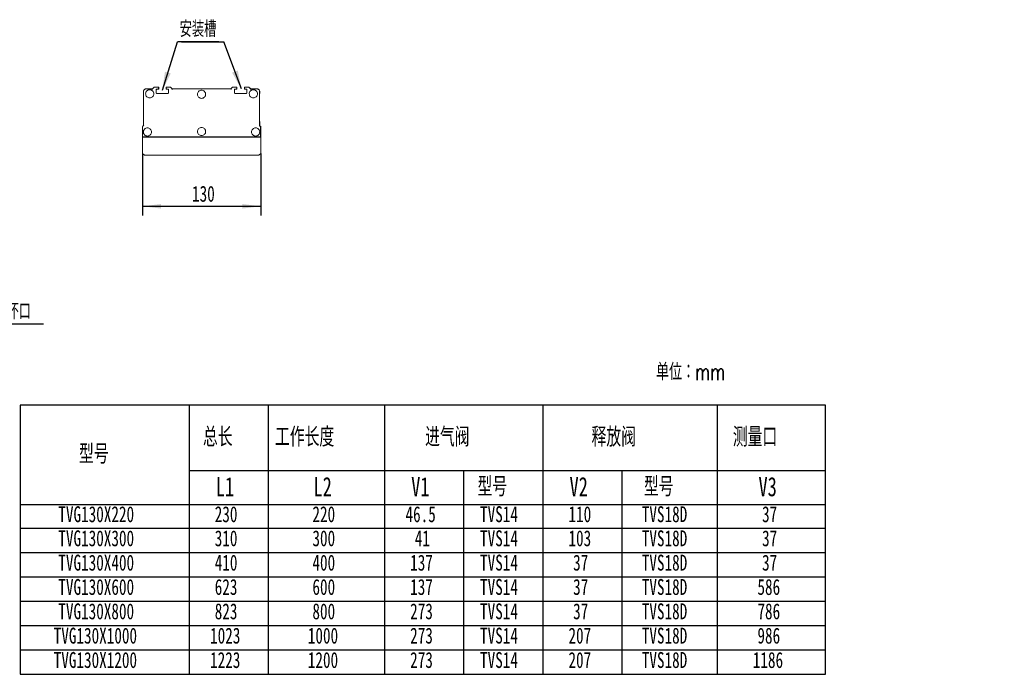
# Model space of a CAD drawing. Header units: millimetres. Extents: x 104 to 429, y 123 to 267.
# Tile 2 of 2: x 212 to 429, y 123 to 267. Entities that reach past the tile are written whole.
import ezdxf

# ---------------------------------------------------------------- set-up
doc = ezdxf.new("R2010")
doc.units = ezdxf.units.MM
doc.layers.add('10', color=7, linetype='Continuous')
doc.styles.add('SLDTEXTSTYLE0', font='TXT', dxfattribs={"width": 0.7, "bigfont": 'bigfont'})
doc.styles.add('SLDTEXTSTYLE1', font='TXT', dxfattribs={"width": 0.7})
doc.dimstyles.new('SLDDIMSTYLE0', dxfattribs={"dimtxt": 0.18, "dimasz": 4.08, "dimexe": 0, "dimexo": 0.0625, "dimgap": 0, "dimtad": 0, "dimtih": 1, "dimtoh": 1, "dimdec": 0, "dimrnd": 1e-09, "dimzin": 0, "dimdsep": 46, "dimtxsty": 'Standard', "dimsah": 1, "dimcen": 0.09, "dimadec": 0, "dimazin": 0, "dimtfac": 4.08, "dimtdec": 0, "dimtofl": 0, "dimtmove": 0, "dimatfit": 3, "dimfxl": 0, "dimfrac": 2, "dimtolj": 1, "dimtzin": 0, "dimarcsym": 0})
doc.dimstyles.new('SLDDIMSTYLE1', dxfattribs={"dimtxt": 3.5, "dimasz": 4.08, "dimexe": 0, "dimexo": 0.0625, "dimgap": 0.875, "dimtad": 2, "dimlfac": 5, "dimrnd": 1e-09, "dimzin": 12, "dimdsep": 46, "dimtxsty": 'SLDTEXTSTYLE1', "dimsah": 1, "dimcen": 0.09, "dimadec": 0, "dimazin": 3, "dimtfac": 1, "dimtofl": 0, "dimtmove": 0, "dimatfit": 3, "dimfxl": 0, "dimfrac": 2, "dimtolj": 1, "dimtzin": 12, "dimarcsym": 0})

# ---------------------------------------------------------------- blocks, each defined once
blk = doc.blocks.new('SW_NOTE_0')
at = {"layer": '10', "color": 0}
for p, q in [((9.08, 0), (0, 0)), ((0.89, 0), (10.19, 0))]:
    blk.add_line(p, q, dxfattribs=at)
at = {"layer": '10', "color": 0, "insert": (0.46, 4.56), "char_height": 3.5, "attachment_point": 1, "style": 'SLDTEXTSTYLE0'}
blk.add_mtext('\\M+188C0\\M+19195\\M+19185', dxfattribs=at)
blk = doc.blocks.new('SW_TABLEANNOTATION_0')
at = {"layer": '10', "color": 0}
for p, q in [((0, 0), (0, -59.23)), ((177.13, 0), (0, 0)), ((37.14, 0), (37.14, -59.23)), ((54.55, 0), (54.55, -59.23)), ((80.13, 0), (80.13, -59.23)), ((114.95, 0), (114.95, -59.23)), ((153.33, 0), (153.33, -59.23)), ((177.13, -59.23), (177.13, 0)), ((37.14, -14.36), (177.13, -14.36)), ((97.54, -14.36), (97.54, -59.23)), ((132.37, -14.36), (132.37, -59.23)), ((0, -21.85), (177.13, -21.85)), ((0, -27.1), (177.13, -27.1)), ((0, -32.45), (177.13, -32.45)), ((0, -37.81), (177.13, -37.81)), ((0, -43.16), (177.13, -43.16)), ((0, -48.52), (177.13, -48.52)), ((0, -53.87), (177.13, -53.87)), ((0, -59.23), (177.13, -59.23))]:
    blk.add_line(p, q, dxfattribs=at)
at = {"layer": '10', "color": 0, "attachment_point": 1}
for s, insert, char_height, style in [('总长', (40.2, -4.9), 4.233, 'SLDTEXTSTYLE0'), ('\\M+18D48\\M+18DEC长\\M+19378', (56.05, -4.9), 4.2333, 'SLDTEXTSTYLE0'), ('进\\M+19F83阀', (89.07, -4.9), 4.233, 'SLDTEXTSTYLE0'), ('释\\M+195FA阀', (125.68, -4.9), 4.233, 'SLDTEXTSTYLE0'), ('测\\M+197CA\\M+18CFB', (156.76, -4.9), 4.2333, 'SLDTEXTSTYLE0'), ('\\M+18C5E\\M+18D86', (12.93, -8.64), 4.2333, 'SLDTEXTSTYLE0'), ('L1', (43.02, -15.82), 4.233, 'SLDTEXTSTYLE1'), ('L2', (64.52, -15.82), 4.233, 'SLDTEXTSTYLE1'), ('V1', (86.01, -15.82), 4.233, 'SLDTEXTSTYLE1'), ('\\M+18C5E\\M+18D86', (100.6, -15.82), 4.2333, 'SLDTEXTSTYLE0'), ('V2', (120.84, -15.82), 4.233, 'SLDTEXTSTYLE1'), ('\\M+18C5E\\M+18D86', (137.21, -15.82), 4.2333, 'SLDTEXTSTYLE0'), ('V3', (162.41, -15.82), 4.233, 'SLDTEXTSTYLE1'), ('TVG130X220', (8.39, -22.25), 3.5, 'SLDTEXTSTYLE1'), ('230', (42.79, -22.25), 3.5, 'SLDTEXTSTYLE1'), ('220', (64.28, -22.25), 3.5, 'SLDTEXTSTYLE1'), ('46.5', (84.76, -22.25), 3.5, 'SLDTEXTSTYLE1'), ('TVS14', (101.16, -22.25), 3.5, 'SLDTEXTSTYLE1'), ('110', (120.61, -22.25), 3.5, 'SLDTEXTSTYLE1'), ('TVS18D', (136.74, -22.25), 3.5, 'SLDTEXTSTYLE1'), ('37', (163.19, -22.25), 3.5, 'SLDTEXTSTYLE1'), ('TVG130X300', (8.39, -27.55), 3.5, 'SLDTEXTSTYLE1'), ('310', (42.79, -27.55), 3.5, 'SLDTEXTSTYLE1'), ('300', (64.28, -27.55), 3.5, 'SLDTEXTSTYLE1'), ('41', (86.8, -27.55), 3.5, 'SLDTEXTSTYLE1'), ('TVS14', (101.16, -27.55), 3.5, 'SLDTEXTSTYLE1'), ('103', (120.61, -27.55), 3.5, 'SLDTEXTSTYLE1'), ('TVS18D', (136.74, -27.55), 3.5, 'SLDTEXTSTYLE1'), ('37', (163.19, -27.55), 3.5, 'SLDTEXTSTYLE1'), ('TVG130X400', (8.39, -32.91), 3.5, 'SLDTEXTSTYLE1'), ('410', (42.79, -32.91), 3.5, 'SLDTEXTSTYLE1'), ('400', (64.28, -32.91), 3.5, 'SLDTEXTSTYLE1'), ('137', (85.78, -32.91), 3.5, 'SLDTEXTSTYLE1'), ('TVS14', (101.16, -32.91), 3.5, 'SLDTEXTSTYLE1'), ('37', (121.63, -32.91), 3.5, 'SLDTEXTSTYLE1'), ('TVS18D', (136.74, -32.91), 3.5, 'SLDTEXTSTYLE1'), ('37', (163.19, -32.91), 3.5, 'SLDTEXTSTYLE1'), ('TVG130X600', (8.39, -38.26), 3.5, 'SLDTEXTSTYLE1'), ('623', (42.79, -38.26), 3.5, 'SLDTEXTSTYLE1'), ('600', (64.28, -38.26), 3.5, 'SLDTEXTSTYLE1'), ('137', (85.78, -38.26), 3.5, 'SLDTEXTSTYLE1'), ('TVS14', (101.16, -38.26), 3.5, 'SLDTEXTSTYLE1'), ('37', (121.63, -38.26), 3.5, 'SLDTEXTSTYLE1'), ('TVS18D', (136.74, -38.26), 3.5, 'SLDTEXTSTYLE1'), ('586', (162.18, -38.26), 3.5, 'SLDTEXTSTYLE1'), ('TVG130X800', (8.39, -43.62), 3.5, 'SLDTEXTSTYLE1'), ('823', (42.79, -43.62), 3.5, 'SLDTEXTSTYLE1'), ('800', (64.28, -43.62), 3.5, 'SLDTEXTSTYLE1'), ('273', (85.78, -43.62), 3.5, 'SLDTEXTSTYLE1'), ('TVS14', (101.16, -43.62), 3.5, 'SLDTEXTSTYLE1'), ('37', (121.63, -43.62), 3.5, 'SLDTEXTSTYLE1'), ('TVS18D', (136.74, -43.62), 3.5, 'SLDTEXTSTYLE1'), ('786', (162.18, -43.62), 3.5, 'SLDTEXTSTYLE1'), ('TVG130X1000', (7.37, -48.97), 3.5, 'SLDTEXTSTYLE1'), ('1023', (41.77, -48.97), 3.5, 'SLDTEXTSTYLE1'), ('1000', (63.27, -48.97), 3.5, 'SLDTEXTSTYLE1'), ('273', (85.78, -48.97), 3.5, 'SLDTEXTSTYLE1'), ('TVS14', (101.16, -48.97), 3.5, 'SLDTEXTSTYLE1'), ('207', (120.61, -48.97), 3.5, 'SLDTEXTSTYLE1'), ('TVS18D', (136.74, -48.97), 3.5, 'SLDTEXTSTYLE1'), ('986', (162.18, -48.97), 3.5, 'SLDTEXTSTYLE1'), ('TVG130X1200', (7.37, -54.33), 3.5, 'SLDTEXTSTYLE1'), ('1223', (41.77, -54.33), 3.5, 'SLDTEXTSTYLE1'), ('1200', (63.27, -54.33), 3.5, 'SLDTEXTSTYLE1'), ('273', (85.78, -54.33), 3.5, 'SLDTEXTSTYLE1'), ('TVS14', (101.16, -54.33), 3.5, 'SLDTEXTSTYLE1'), ('207', (120.61, -54.33), 3.5, 'SLDTEXTSTYLE1'), ('TVS18D', (136.74, -54.33), 3.5, 'SLDTEXTSTYLE1'), ('1186', (161.16, -54.33), 3.5, 'SLDTEXTSTYLE1')]:
    blk.add_mtext(s, dxfattribs=dict(at, insert=insert, char_height=char_height, style=style))
blk = doc.blocks.new('_D_4')
at = {"layer": '10'}
for p, q in [((239.36, 237.35), (239.36, 223.72)), ((265.36, 237.35), (265.36, 223.72)), ((239.36, 225.72), (265.36, 225.72))]:
    blk.add_line(p, q, dxfattribs=at)
for points in [[(239.36, 225.72), (243.44, 225.21), (243.44, 226.23)], [(265.36, 225.72), (261.28, 226.23), (261.28, 225.21)]]:
    blk.add_solid(points, dxfattribs=at)
at = {"layer": '10', "insert": (250.25, 230.23), "char_height": 3.5, "attachment_point": 1, "style": 'SLDTEXTSTYLE1'}
blk.add_mtext('130', dxfattribs=at)
blk = doc.blocks.new('SW_NOTE_2')
at = {"layer": '10', "color": 0}
blk.add_line((27.43, 0), (0, 0), dxfattribs=at)
at = {"layer": '10', "color": 0, "char_height": 3.5, "attachment_point": 1}
for s, insert, style in [('G1/8', (0.49, 9.57), 'SLDTEXTSTYLE1'), ('\\M+1905E\\M+18BF3测\\M+197CA\\M+18CFB\\M+188BD\\M+1946A\\M+19AAD\\M+18CFB', (0.49, 4.57), 'SLDTEXTSTYLE0')]:
    blk.add_mtext(s, dxfattribs=dict(at, insert=insert, style=style))
blk = doc.blocks.new('SW_NOTE_3')
at = {"layer": '10', "color": 0}
blk.add_line((27.43, 0), (0, 0), dxfattribs=at)
at = {"layer": '10', "color": 0, "char_height": 3.5, "attachment_point": 1}
for s, insert, style in [('G1/8', (0.43, 9.57), 'SLDTEXTSTYLE1'), ('\\M+1905E\\M+18BF3测\\M+197CA\\M+18CFB\\M+188BD\\M+1946A\\M+19AAD\\M+18CFB', (0.43, 4.57), 'SLDTEXTSTYLE0')]:
    blk.add_mtext(s, dxfattribs=dict(at, insert=insert, style=style))

msp = doc.modelspace()

# ---------------------------------------------------------------- linework, layer by layer
at = {"color": 7, "linetype": 'Continuous', "lineweight": 15}
for p, q in [((240.1373, 251.5529), (241.5456, 251.5529)), ((241.5456, 251.5529), (241.9163, 251.9236)), ((241.9503, 251.946), (241.9573, 251.9529)), ((241.987, 251.9529), (242.8873, 251.9529)), ((242.3723, 251.3529), (242.3723, 250.7129)), ((242.3923, 251.3729), (242.3923, 250.6529)), ((242.9273, 251.4729), (242.4923, 251.4729)), ((242.8873, 251.5129), (242.5323, 251.5129)), ((242.8873, 251.9529), (242.9273, 251.9529)), ((242.9073, 251.9329), (242.9073, 251.5329)), ((242.9273, 251.9529), (242.9273, 251.4729)), ((244.5573, 251.5329), (244.5573, 251.9329)), ((244.5773, 251.9529), (245.4376, 251.9529)), ((244.9323, 251.5129), (244.5773, 251.5129)), ((244.5773, 251.4729), (244.5773, 251.5129)), ((245.0123, 251.4729), (244.5773, 251.4729)), ((245.0923, 250.7129), (245.0923, 251.3529)), ((245.4376, 251.9529), (245.5073, 251.9529)), ((245.5073, 251.9529), (245.9073, 251.5529)), ((245.5083, 251.9236), (245.879, 251.5529)), ((245.879, 251.5529), (258.7956, 251.5529)), ((258.7956, 251.5529), (259.1663, 251.9236)), ((259.2003, 251.946), (259.2073, 251.9529)), ((259.2073, 251.9529), (259.237, 251.9529)), ((259.237, 251.9529), (260.0973, 251.9529)), ((259.5823, 251.3529), (259.5823, 250.7129)), ((259.6023, 251.3729), (259.6023, 250.6529)), ((260.1373, 251.4729), (259.7023, 251.4729)), ((260.0973, 251.5129), (259.7423, 251.5129)), ((260.0973, 251.9529), (260.1373, 251.9529)), ((260.1173, 251.9329), (260.1173, 251.5329)), ((260.1373, 251.9529), (260.1373, 251.4729)), ((261.7673, 251.5329), (261.7673, 251.9329)), ((261.7873, 251.9529), (262.6876, 251.9529)), ((262.1423, 251.5129), (261.7873, 251.5129)), ((261.7873, 251.4729), (261.7873, 251.5129)), ((262.2223, 251.4729), (261.7873, 251.4729)), ((262.3023, 250.7129), (262.3023, 251.3529)), ((262.6876, 251.9529), (262.7573, 251.9529)), ((262.7573, 251.9529), (263.1573, 251.5529)), ((262.7583, 251.9236), (263.129, 251.5529)), ((263.129, 251.5529), (264.5373, 251.5529)), ((239.5573, 243.4646), (239.5573, 250.9729)), ((242.5323, 250.5529), (244.9323, 250.5529)), ((259.7423, 250.5529), (262.1423, 250.5529)), ((265.1173, 250.9729), (265.1173, 243.4646)), ((265.1573, 250.9529), (265.1573, 250.6057)), ((239.3573, 241.0929), (239.3573, 243.2646)), ((239.4573, 243.3647), (239.6573, 243.5646)), ((265.1173, 243.4646), (265.3173, 243.2646)), ((265.1573, 244.3402), (265.1573, 243.4529)), ((265.3573, 243.2529), (265.1573, 243.4529)), ((265.3173, 243.2646), (265.3173, 241.0929)), ((265.3573, 243.2529), (265.3573, 240.9529)), ((239.3573, 240.9529), (239.3573, 241.0929)), ((265.3573, 240.9529), (239.3573, 240.9529)), ((239.3573, 240.9529), (239.3573, 237.3529)), ((265.2173, 240.9929), (239.4573, 240.9929)), ((265.3573, 237.3529), (265.3573, 240.9529)), ((239.3573, 237.3529), (239.7573, 236.9529)), ((239.7573, 236.9529), (264.9573, 236.9529)), ((264.9573, 236.9529), (265.3573, 237.3529))]:
    msp.add_line(p, q, dxfattribs=at)
for points, knots in [([(239.5573, 250.9729), (239.5675, 251.0551), (239.5888, 251.2262), (239.7457, 251.4207), (239.9408, 251.5339), (240.0735, 251.5468), (240.1373, 251.5529)], [0, 0, 0, 0, 0.27025644, 0.56243543, 0.78973473, 1, 1, 1, 1]), ([(241.8373, 250.4729), (241.8248, 250.586), (241.7987, 250.8214), (241.5899, 251.1273), (241.2861, 251.3281), (240.9373, 251.3945), (240.5884, 251.3281), (240.2846, 251.1273), (240.0758, 250.8214), (240.0498, 250.586), (240.0373, 250.4729)], [0, 0, 0, 0, 0.12005292, 0.24999723, 0.37994509, 0.4999996, 0.62005411, 0.75000197, 0.87994629, 1, 1, 1, 1]), ([(240.7383, 251.4529), (240.7549, 251.4545), (240.7882, 251.4576), (240.838, 251.4606), (240.8877, 251.4625), (240.9538, 251.4633), (241.0368, 251.4615), (241.103, 251.4558), (241.1363, 251.4529)], [0, 0, 0, 0, 0.12586924, 0.25111377, 0.37581066, 0.50003798, 0.7487957, 1, 1, 1, 1]), ([(241.5456, 251.5529), (241.5459, 251.5522), (241.5465, 251.5506), (241.5519, 251.5376), (241.5609, 251.5159), (241.5731, 251.4865), (241.5824, 251.4639), (241.587, 251.4529)], [0, 0, 0, 0, 0.17001294, 0.35541361, 0.55104663, 0.78255596, 1, 1, 1, 1]), ([(241.9163, 251.9236), (241.928, 251.9329), (241.9489, 251.9495), (241.9754, 251.9519), (241.987, 251.9529)], [0, 0, 0, 0, 0.55996165, 1, 1, 1, 1]), ([(242.5323, 251.5129), (242.5096, 251.5101), (242.4624, 251.5042), (242.4087, 251.461), (242.3775, 251.4071), (242.374, 251.3705), (242.3723, 251.3529)], [0, 0, 0, 0, 0.27026898, 0.56245801, 0.789789, 1, 1, 1, 1]), ([(242.3923, 251.3729), (242.394, 251.3871), (242.3977, 251.4166), (242.4248, 251.4501), (242.4584, 251.4697), (242.4813, 251.4719), (242.4923, 251.4729)], [0, 0, 0, 0, 0.27016147, 0.56242442, 0.78968656, 1, 1, 1, 1]), ([(242.8873, 251.9529), (242.8873, 251.9529), (242.8787, 251.9422), (242.849, 251.9051), (242.8283, 251.8792), (242.8073, 251.8529)], [0, 0, 0, 0, 0.5, 0.5, 1, 1, 1, 1]), ([(242.9073, 251.9329), (242.9071, 251.9328), (242.9068, 251.9325), (242.9043, 251.9305), (242.9002, 251.9272), (242.8945, 251.9226), (242.887, 251.9167), (242.8767, 251.9085), (242.8625, 251.8971), (242.8458, 251.8838), (242.8271, 251.8687), (242.8146, 251.8588), (242.8073, 251.8529)], [0, 0, 0, 0, 0.06961488, 0.14129347, 0.21571094, 0.29347112, 0.37510372, 0.46106685, 0.5875891, 0.73388384, 0.84416641, 1, 1, 1, 1]), ([(242.8873, 251.5129), (242.8871, 251.5131), (242.8869, 251.5134), (242.8848, 251.5159), (242.8815, 251.52), (242.8769, 251.5257), (242.871, 251.5332), (242.8628, 251.5435), (242.8514, 251.5577), (242.8381, 251.5744), (242.823, 251.5931), (242.8131, 251.6056), (242.8073, 251.6129)], [0, 0, 0, 0, 0.06961488, 0.14129347, 0.21571094, 0.29347112, 0.37510371, 0.46106685, 0.5875891, 0.73388384, 0.84416641, 1, 1, 1, 1]), ([(242.9073, 251.5329), (242.9073, 251.5329), (242.8965, 251.5416), (242.8595, 251.5712), (242.8335, 251.5919), (242.8073, 251.6129)], [0, 0, 0, 0, 0.5, 0.5, 1, 1, 1, 1]), ([(242.8873, 251.9529), (242.8901, 251.9526), (242.896, 251.9518), (242.9027, 251.9464), (242.9066, 251.9397), (242.9071, 251.9351), (242.9073, 251.9329)], [0, 0, 0, 0, 0.27010822, 0.56260592, 0.78999689, 1, 1, 1, 1]), ([(242.9073, 251.5329), (242.9069, 251.5301), (242.9062, 251.5242), (242.9008, 251.5175), (242.894, 251.5136), (242.8895, 251.5132), (242.8873, 251.5129)], [0, 0, 0, 0, 0.26982321, 0.56240082, 0.78961335, 1, 1, 1, 1]), ([(244.5573, 251.9329), (244.5576, 251.9358), (244.5584, 251.9417), (244.5638, 251.9484), (244.5705, 251.9523), (244.5751, 251.9527), (244.5773, 251.9529)], [0, 0, 0, 0, 0.2698823, 0.56243623, 0.78963038, 1, 1, 1, 1]), ([(244.5573, 251.9329), (244.5573, 251.9329), (244.5681, 251.9243), (244.6051, 251.8947), (244.631, 251.8739), (244.6573, 251.8529)], [0, 0, 0, 0, 0.5, 0.5, 1, 1, 1, 1]), ([(244.5573, 251.5329), (244.5574, 251.5331), (244.5577, 251.5333), (244.5602, 251.5354), (244.5643, 251.5387), (244.5701, 251.5433), (244.5775, 251.5492), (244.5878, 251.5574), (244.602, 251.5688), (244.6187, 251.5821), (244.6375, 251.5972), (244.65, 251.6071), (244.6573, 251.6129)], [0, 0, 0, 0, 0.069614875, 0.141293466, 0.215710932, 0.293471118, 0.375103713, 0.46106685, 0.587589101, 0.733883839, 0.844166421, 1, 1, 1, 1]), ([(244.5773, 251.5129), (244.5744, 251.5133), (244.5685, 251.514), (244.5618, 251.5194), (244.5579, 251.5262), (244.5575, 251.5307), (244.5573, 251.5329)], [0, 0, 0, 0, 0.27009122, 0.5625705, 0.78994717, 1, 1, 1, 1]), ([(244.5773, 251.9529), (244.5774, 251.9528), (244.5777, 251.9525), (244.5797, 251.95), (244.583, 251.9459), (244.5876, 251.9401), (244.5935, 251.9327), (244.6017, 251.9224), (244.6131, 251.9082), (244.6264, 251.8915), (244.6415, 251.8727), (244.6515, 251.8602), (244.6573, 251.8529)], [0, 0, 0, 0, 0.06961488, 0.14129347, 0.21571093, 0.29347112, 0.37510371, 0.46106685, 0.5875891, 0.73388384, 0.84416642, 1, 1, 1, 1]), ([(244.5773, 251.5129), (244.5773, 251.5129), (244.5859, 251.5237), (244.6155, 251.5607), (244.6363, 251.5867), (244.6573, 251.6129)], [0, 0, 0, 0, 0.5, 0.5, 1, 1, 1, 1]), ([(245.0923, 251.3529), (245.0893, 251.3764), (245.0832, 251.4233), (245.0404, 251.4759), (244.9877, 251.5073), (244.9507, 251.5111), (244.9323, 251.5129)], [0, 0, 0, 0, 0.27999584, 0.55823838, 0.77998248, 1, 1, 1, 1]), ([(245.4376, 251.9529), (245.4524, 251.9512), (245.4789, 251.9481), (245.4993, 251.9311), (245.5083, 251.9236)], [0, 0, 0, 0, 0.55994836, 1, 1, 1, 1]), ([(245.8376, 251.4529), (245.8434, 251.467), (245.8554, 251.496), (245.8694, 251.5297), (245.8776, 251.5496), (245.8785, 251.5519), (245.879, 251.5529)], [0, 0, 0, 0, 0.27993826, 0.57508632, 0.79771271, 1, 1, 1, 1]), ([(253.2373, 250.3729), (253.2248, 250.486), (253.1987, 250.7214), (252.9899, 251.0273), (252.6861, 251.2281), (252.3373, 251.2945), (251.9884, 251.2281), (251.6846, 251.0273), (251.4758, 250.7214), (251.4498, 250.486), (251.4373, 250.3729)], [0, 0, 0, 0, 0.12006061, 0.25000337, 0.37994968, 0.50000116, 0.62005265, 0.74999895, 0.87993939, 1, 1, 1, 1]), ([(258.837, 251.4529), (258.8311, 251.467), (258.8191, 251.4961), (258.8052, 251.5297), (258.7969, 251.5496), (258.796, 251.5519), (258.7956, 251.5529)], [0, 0, 0, 0, 0.279914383, 0.575066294, 0.797710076, 1, 1, 1, 1]), ([(259.237, 251.9529), (259.2221, 251.9512), (259.1956, 251.9481), (259.1752, 251.9311), (259.1663, 251.9236)], [0, 0, 0, 0, 0.56001836, 1, 1, 1, 1]), ([(259.7423, 251.5129), (259.7196, 251.5101), (259.6724, 251.5042), (259.6188, 251.461), (259.5875, 251.4071), (259.584, 251.3705), (259.5823, 251.3529)], [0, 0, 0, 0, 0.27030912, 0.56245321, 0.78980192, 1, 1, 1, 1]), ([(259.6023, 251.3729), (259.604, 251.3871), (259.6077, 251.4166), (259.6347, 251.4501), (259.6684, 251.4696), (259.6913, 251.4719), (259.7023, 251.4729)], [0, 0, 0, 0, 0.270152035, 0.562422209, 0.789756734, 1, 1, 1, 1]), ([(260.0973, 251.9529), (260.0973, 251.9529), (260.0887, 251.9422), (260.059, 251.9051), (260.0383, 251.8792), (260.0173, 251.8529)], [0, 0, 0, 0, 0.5, 0.5, 1, 1, 1, 1]), ([(260.1173, 251.9329), (260.1171, 251.9328), (260.1168, 251.9325), (260.1143, 251.9305), (260.1102, 251.9272), (260.1045, 251.9226), (260.097, 251.9167), (260.0867, 251.9085), (260.0725, 251.8971), (260.0558, 251.8838), (260.0371, 251.8687), (260.0246, 251.8588), (260.0173, 251.8529)], [0, 0, 0, 0, 0.06961488, 0.14129347, 0.21571094, 0.29347112, 0.37510371, 0.46106685, 0.5875891, 0.73388384, 0.84416642, 1, 1, 1, 1]), ([(260.0973, 251.5129), (260.0971, 251.5131), (260.0969, 251.5134), (260.0948, 251.5159), (260.0915, 251.52), (260.0869, 251.5257), (260.081, 251.5332), (260.0728, 251.5435), (260.0614, 251.5577), (260.0481, 251.5744), (260.033, 251.5931), (260.0231, 251.6056), (260.0173, 251.6129)], [0, 0, 0, 0, 0.06961488, 0.14129347, 0.21571093, 0.29347112, 0.37510371, 0.46106685, 0.5875891, 0.73388384, 0.84416642, 1, 1, 1, 1]), ([(260.1173, 251.5329), (260.1173, 251.5329), (260.1065, 251.5416), (260.0695, 251.5712), (260.0435, 251.5919), (260.0173, 251.6129)], [0, 0, 0, 0, 0.5, 0.5, 1, 1, 1, 1]), ([(260.0973, 251.9529), (260.1001, 251.9526), (260.106, 251.9519), (260.1127, 251.9464), (260.1166, 251.9397), (260.1171, 251.9351), (260.1173, 251.9329)], [0, 0, 0, 0, 0.2704126, 0.56253224, 0.79005076, 1, 1, 1, 1]), ([(260.1173, 251.5329), (260.1169, 251.5301), (260.1162, 251.5242), (260.1108, 251.5175), (260.104, 251.5136), (260.0995, 251.5132), (260.0973, 251.5129)], [0, 0, 0, 0, 0.26976052, 0.56250248, 0.78966222, 1, 1, 1, 1]), ([(261.7673, 251.9329), (261.7676, 251.9358), (261.7684, 251.9417), (261.7738, 251.9484), (261.7805, 251.9523), (261.7851, 251.9527), (261.7873, 251.9529)], [0, 0, 0, 0, 0.26976052, 0.56250248, 0.78966222, 1, 1, 1, 1]), ([(261.7673, 251.9329), (261.7673, 251.9329), (261.7781, 251.9243), (261.8151, 251.8947), (261.841, 251.8739), (261.8673, 251.8529)], [0, 0, 0, 0, 0.5, 0.5, 1, 1, 1, 1]), ([(261.7673, 251.5329), (261.7674, 251.5331), (261.7677, 251.5333), (261.7702, 251.5354), (261.7743, 251.5387), (261.7801, 251.5433), (261.7875, 251.5492), (261.7978, 251.5574), (261.812, 251.5688), (261.8287, 251.5821), (261.8475, 251.5972), (261.86, 251.6071), (261.8673, 251.6129)], [0, 0, 0, 0, 0.06961488, 0.14129347, 0.21571093, 0.29347112, 0.37510371, 0.46106685, 0.5875891, 0.73388384, 0.84416642, 1, 1, 1, 1]), ([(261.7873, 251.5129), (261.7844, 251.5133), (261.7785, 251.514), (261.7718, 251.5194), (261.7679, 251.5262), (261.7675, 251.5307), (261.7673, 251.5329)], [0, 0, 0, 0, 0.2704126, 0.56253224, 0.79005076, 1, 1, 1, 1]), ([(261.7873, 251.9529), (261.7874, 251.9528), (261.7877, 251.9525), (261.7897, 251.95), (261.793, 251.9459), (261.7976, 251.9401), (261.8035, 251.9327), (261.8117, 251.9224), (261.8231, 251.9082), (261.8364, 251.8915), (261.8515, 251.8727), (261.8615, 251.8602), (261.8673, 251.8529)], [0, 0, 0, 0, 0.06961488, 0.14129347, 0.21571093, 0.29347112, 0.37510371, 0.46106685, 0.58758911, 0.73388384, 0.84416642, 1, 1, 1, 1]), ([(261.7873, 251.5129), (261.7873, 251.5129), (261.7959, 251.5237), (261.8255, 251.5607), (261.8463, 251.5867), (261.8673, 251.6129)], [0, 0, 0, 0, 0.5, 0.5, 1, 1, 1, 1]), ([(262.3023, 251.3529), (262.2992, 251.3764), (262.2932, 251.4233), (262.2504, 251.4759), (262.1977, 251.5073), (262.1607, 251.5111), (262.1423, 251.5129)], [0, 0, 0, 0, 0.27999584, 0.55823838, 0.77998248, 1, 1, 1, 1]), ([(262.6876, 251.9529), (262.7024, 251.9512), (262.7289, 251.9481), (262.7493, 251.9311), (262.7583, 251.9236)], [0, 0, 0, 0, 0.56001836, 1, 1, 1, 1]), ([(264.6373, 250.4729), (264.6373, 250.579), (264.6179, 250.6934), (264.5302, 250.915), (264.4615, 251.0215), (264.2858, 251.1972), (264.1793, 251.2659), (263.9578, 251.3536), (263.8433, 251.3729), (263.6312, 251.3729), (263.5168, 251.3536), (263.2952, 251.2659), (263.1887, 251.1972), (263.013, 251.0215), (262.9443, 250.915), (262.8566, 250.6934), (262.8373, 250.579), (262.8373, 250.4729)], [0, 0, 0, 0, 0.125, 0.125, 0.25, 0.25, 0.375, 0.375, 0.5, 0.5, 0.625, 0.625, 0.75, 0.75, 0.875, 0.875, 1, 1, 1, 1]), ([(263.0876, 251.4529), (263.0934, 251.467), (263.1054, 251.4961), (263.1194, 251.5297), (263.1276, 251.5496), (263.1285, 251.5519), (263.129, 251.5529)], [0, 0, 0, 0, 0.27991203, 0.57508436, 0.79771178, 1, 1, 1, 1]), ([(263.5383, 251.4529), (263.5549, 251.4545), (263.5882, 251.4576), (263.638, 251.4606), (263.6877, 251.4625), (263.7538, 251.4633), (263.8368, 251.4615), (263.903, 251.4558), (263.9363, 251.4529)], [0, 0, 0, 0, 0.1258646, 0.25110759, 0.37580602, 0.50003798, 0.74880188, 1, 1, 1, 1]), ([(264.5373, 251.5529), (264.6195, 251.5427), (264.7905, 251.5214), (264.985, 251.3645), (265.0983, 251.1694), (265.1111, 251.0367), (265.1173, 250.9729)], [0, 0, 0, 0, 0.27026407, 0.56243795, 0.78972366, 1, 1, 1, 1]), ([(265.1573, 250.9529), (265.1467, 251.0379), (265.1247, 251.2149), (264.9624, 251.4161), (264.7605, 251.5333), (264.6232, 251.5466), (264.5573, 251.5529)], [0, 0, 0, 0, 0.27026426, 0.56243054, 0.78973483, 1, 1, 1, 1]), ([(240.0373, 250.4729), (240.0498, 250.3599), (240.0758, 250.1245), (240.2846, 249.8186), (240.5884, 249.6178), (240.9373, 249.5514), (241.2861, 249.6178), (241.5899, 249.8186), (241.7987, 250.1245), (241.8248, 250.3599), (241.8373, 250.4729)], [0, 0, 0, 0, 0.12005239, 0.25000237, 0.3799488, 0.5000004, 0.62005199, 0.74999843, 0.8799484, 1, 1, 1, 1]), ([(242.3723, 250.7129), (242.3751, 250.6903), (242.381, 250.6431), (242.4242, 250.5894), (242.4781, 250.5582), (242.5147, 250.5546), (242.5323, 250.5529)], [0, 0, 0, 0, 0.27026391, 0.5623805, 0.78975367, 1, 1, 1, 1]), ([(244.9323, 250.5529), (244.9549, 250.5558), (245.0021, 250.5616), (245.0558, 250.6049), (245.087, 250.6587), (245.0906, 250.6953), (245.0923, 250.7129)], [0, 0, 0, 0, 0.27026607, 0.56245196, 0.78969705, 1, 1, 1, 1]), ([(251.4373, 250.3729), (251.4498, 250.2599), (251.4758, 250.0245), (251.6846, 249.7186), (251.9884, 249.5178), (252.3373, 249.4514), (252.6861, 249.5178), (252.9899, 249.7186), (253.1987, 250.0244), (253.2248, 250.2599), (253.2373, 250.3729)], [0, 0, 0, 0, 0.12005428, 0.24999688, 0.37994535, 0.49999884, 0.62005232, 0.75000079, 0.87994572, 1, 1, 1, 1]), ([(259.5823, 250.7129), (259.5851, 250.6903), (259.591, 250.6431), (259.6343, 250.5894), (259.6881, 250.5582), (259.7247, 250.5546), (259.7423, 250.5529)], [0, 0, 0, 0, 0.27024725, 0.56238579, 0.78971169, 1, 1, 1, 1]), ([(262.1423, 250.5529), (262.1658, 250.556), (262.2126, 250.562), (262.2653, 250.6048), (262.2967, 250.6575), (262.3004, 250.6945), (262.3023, 250.7129)], [0, 0, 0, 0, 0.28000877, 0.55822454, 0.78003577, 1, 1, 1, 1]), ([(262.8373, 250.4729), (262.8498, 250.3599), (262.8758, 250.1245), (263.0846, 249.8186), (263.3884, 249.6178), (263.7373, 249.5514), (264.0861, 249.6177), (264.3899, 249.8186), (264.5987, 250.1245), (264.6248, 250.3599), (264.6373, 250.4729)], [0, 0, 0, 0, 0.12005265, 0.2500029, 0.37994606, 0.49999792, 0.62005394, 0.7499971, 0.87994735, 1, 1, 1, 1]), ([(265.1573, 250.6057), (265.1565, 250.5998), (265.155, 250.5881), (265.1444, 250.575), (265.1312, 250.5671), (265.1219, 250.5661), (265.1173, 250.5657)], [0, 0, 0, 0, 0.2787017, 0.55891163, 0.77659626, 1, 1, 1, 1]), ([(239.3573, 243.2646), (239.3581, 243.2654), (239.3598, 243.2672), (239.3734, 243.2807), (239.3953, 243.3027), (239.4244, 243.3318), (239.4464, 243.3538), (239.4573, 243.3647)], [0, 0, 0, 0, 0.14676632, 0.31613751, 0.51025719, 0.75775834, 1, 1, 1, 1]), ([(241.3373, 242.0729), (241.3248, 242.186), (241.2987, 242.4214), (241.0899, 242.7273), (240.7861, 242.9281), (240.4373, 242.9945), (240.0884, 242.9281), (239.7846, 242.7273), (239.5758, 242.4214), (239.5498, 242.186), (239.5373, 242.0729)], [0, 0, 0, 0, 0.12005258, 0.25000042, 0.37994705, 0.49999884, 0.62005062, 0.74999725, 0.87994742, 1, 1, 1, 1]), ([(253.2373, 242.1729), (253.2248, 242.286), (253.1987, 242.5214), (252.9899, 242.8273), (252.6861, 243.0281), (252.3373, 243.0944), (251.9884, 243.0281), (251.6846, 242.8273), (251.4758, 242.5214), (251.4498, 242.286), (251.4373, 242.1729)], [0, 0, 0, 0, 0.12005428, 0.24999921, 0.37994768, 0.50000116, 0.62005465, 0.75000312, 0.87994572, 1, 1, 1, 1]), ([(265.1373, 242.0729), (265.1248, 242.186), (265.0987, 242.4214), (264.8899, 242.7273), (264.5861, 242.9281), (264.2373, 242.9945), (263.8884, 242.9281), (263.5846, 242.7273), (263.3758, 242.4214), (263.3498, 242.186), (263.3373, 242.0729)], [0, 0, 0, 0, 0.12005265, 0.2500029, 0.37994606, 0.49999792, 0.62005394, 0.7499971, 0.87994735, 1, 1, 1, 1]), ([(265.0173, 243.4232), (265.0314, 243.4291), (265.0604, 243.4411), (265.094, 243.455), (265.1139, 243.4633), (265.1162, 243.4642), (265.1173, 243.4646)], [0, 0, 0, 0, 0.27985888, 0.57507762, 0.79769514, 1, 1, 1, 1]), ([(265.1173, 244.3802), (265.1232, 244.3794), (265.1349, 244.3779), (265.1481, 244.3672), (265.1559, 244.354), (265.1568, 244.3448), (265.1573, 244.3402)], [0, 0, 0, 0, 0.283006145, 0.558078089, 0.781331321, 1, 1, 1, 1]), ([(265.2173, 243.2232), (265.2314, 243.2291), (265.2604, 243.2411), (265.294, 243.255), (265.3139, 243.2633), (265.3162, 243.2642), (265.3173, 243.2646)], [0, 0, 0, 0, 0.27991316, 0.57511906, 0.79769193, 1, 1, 1, 1]), ([(239.3573, 241.0929), (239.359, 241.0788), (239.3627, 241.0493), (239.3898, 241.0157), (239.4234, 240.9962), (239.4463, 240.994), (239.4573, 240.9929)], [0, 0, 0, 0, 0.27030483, 0.56239352, 0.78979167, 1, 1, 1, 1]), ([(239.4573, 242.2719), (239.4557, 242.2554), (239.4527, 242.2224), (239.4496, 242.1727), (239.4476, 242.1228), (239.4474, 242.0896), (239.4473, 242.0729)], [0, 0, 0, 0, 0.24979116, 0.49941105, 0.74932433, 1, 1, 1, 1]), ([(239.4473, 242.0729), (239.4474, 242.0563), (239.4476, 242.023), (239.4496, 241.9732), (239.4527, 241.9235), (239.4557, 241.8905), (239.4573, 241.8739)], [0, 0, 0, 0, 0.25067567, 0.50058896, 0.75020885, 1, 1, 1, 1]), ([(239.5373, 242.0729), (239.5498, 241.9599), (239.5758, 241.7245), (239.7846, 241.4186), (240.0884, 241.2178), (240.4373, 241.1514), (240.7861, 241.2178), (241.0899, 241.4186), (241.2987, 241.7245), (241.3248, 241.9599), (241.3373, 242.0729)], [0, 0, 0, 0, 0.12005428, 0.24999921, 0.37994768, 0.50000116, 0.62005465, 0.75000312, 0.87994572, 1, 1, 1, 1]), ([(240.6363, 241.0929), (240.6196, 241.0914), (240.5864, 241.0883), (240.5365, 241.0852), (240.4869, 241.0833), (240.4207, 241.0825), (240.3377, 241.0844), (240.2715, 241.0901), (240.2383, 241.0929)], [0, 0, 0, 0, 0.1258646, 0.25110759, 0.37580602, 0.50003798, 0.74880188, 1, 1, 1, 1]), ([(251.4373, 242.1729), (251.4498, 242.0599), (251.4758, 241.8245), (251.6846, 241.5186), (251.9884, 241.3178), (252.3373, 241.2514), (252.6861, 241.3178), (252.9899, 241.5186), (253.1987, 241.8245), (253.2248, 242.0599), (253.2373, 242.1729)], [0, 0, 0, 0, 0.12006061, 0.25000105, 0.37994735, 0.49999884, 0.62005032, 0.74999663, 0.87993939, 1, 1, 1, 1]), ([(263.3373, 242.0729), (263.3373, 241.9669), (263.3566, 241.8524), (263.4443, 241.6309), (263.513, 241.5244), (263.6887, 241.3487), (263.7952, 241.28), (264.0168, 241.1923), (264.1312, 241.1729), (264.3433, 241.1729), (264.4578, 241.1923), (264.6793, 241.28), (264.7858, 241.3487), (264.9615, 241.5244), (265.0302, 241.6309), (265.1179, 241.8524), (265.1373, 241.9669), (265.1373, 242.0729)], [0, 0, 0, 0, 0.125, 0.125, 0.25, 0.25, 0.375, 0.375, 0.5, 0.5, 0.625, 0.625, 0.75, 0.75, 0.875, 0.875, 1, 1, 1, 1]), ([(264.0383, 241.0929), (264.0548, 241.0914), (264.0878, 241.0883), (264.1375, 241.0853), (264.1874, 241.0833), (264.2539, 241.0825), (264.337, 241.0844), (264.4032, 241.0901), (264.4363, 241.0929)], [0, 0, 0, 0, 0.12490045, 0.24971838, 0.37468611, 0.50003815, 0.75030678, 1, 1, 1, 1]), ([(265.2173, 242.2719), (265.2188, 242.2553), (265.2219, 242.2221), (265.2249, 242.1722), (265.2269, 242.1225), (265.2272, 242.0894), (265.2273, 242.0729)], [0, 0, 0, 0, 0.25171033, 0.50217737, 0.75155521, 1, 1, 1, 1]), ([(265.2273, 242.0729), (265.2272, 242.0564), (265.2269, 242.0233), (265.2249, 241.9737), (265.2219, 241.9238), (265.2188, 241.8906), (265.2173, 241.8739)], [0, 0, 0, 0, 0.24844477, 0.4978226, 0.74828965, 1, 1, 1, 1]), ([(265.2173, 240.9929), (265.2314, 240.9947), (265.2609, 240.9984), (265.2945, 241.0254), (265.314, 241.0591), (265.3162, 241.0819), (265.3173, 241.0929)], [0, 0, 0, 0, 0.27030176, 0.56244774, 0.789769, 1, 1, 1, 1])]:
    msp.add_open_spline(points, degree=3, knots=knots, dxfattribs=at)

# ---------------------------------------------------------------- block references
at = {"layer": '10'}
for name, p in [('SW_NOTE_0', (247.0583, 261.9256)), ('SW_NOTE_2', (149.833, 199.7669)), ('SW_NOTE_3', (190.1215, 199.7669)), ('SW_TABLEANNOTATION_0', (212.4482, 181.9703))]:
    msp.add_blockref(name, p, dxfattribs=at)

# ---------------------------------------------------------------- texts
at = {"layer": '10', "insert": (352.3326, 191.1565), "char_height": 3.704167, "attachment_point": 1, "style": 'SLDTEXTSTYLE0'}
msp.add_mtext('单\\M+188CA\\M+18146mm', dxfattribs=at)

# ---------------------------------------------------------------- dimensions: what is measured, and where the dimension line sits
at = {"layer": '10'}
dim = msp.add_linear_dim(base=(265.3573, 225.7178), p1=(239.3573, 237.3529), p2=(265.3573, 237.3529), dimstyle='SLDDIMSTYLE1', dxfattribs=at)
dim.commit()
dim.dimension.update_dxf_attribs({"geometry": '_D_4', "text_midpoint": (252.5565, 225.7178), "dimtype": 160})

# ---------------------------------------------------------------- leaders
for points in [[(243.7177, 251.2441), (247.0583, 261.9256)], [(261.1038, 251.532), (257.2458, 261.9256)]]:
    msp.add_leader(points, dimstyle='SLDDIMSTYLE0', dxfattribs=at)

doc.saveas('drawing.dxf')
